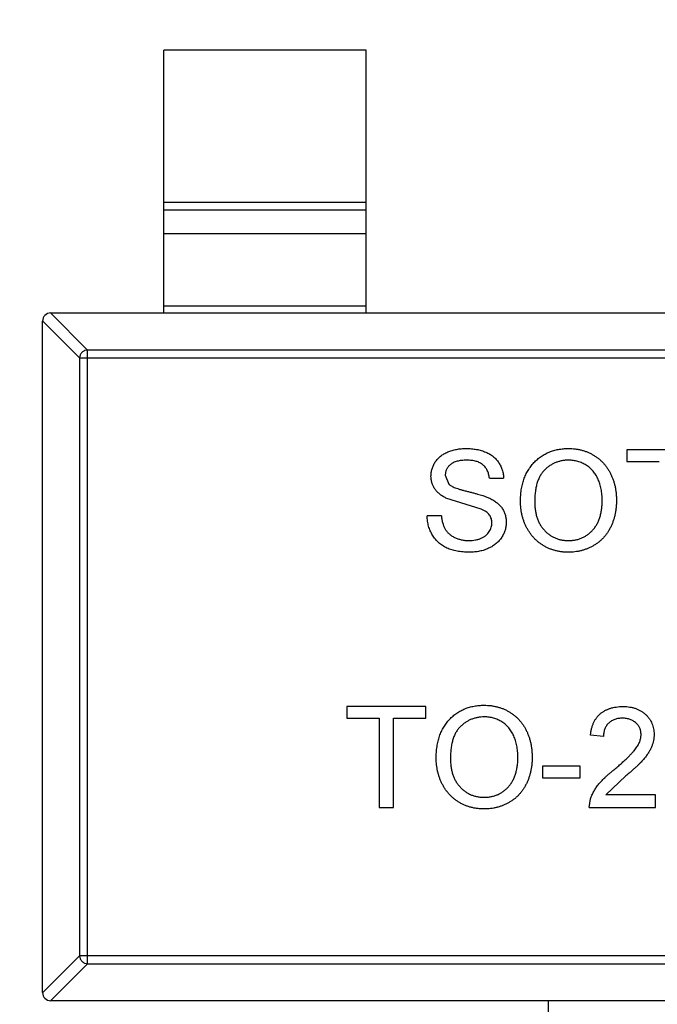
# Model space of a CAD drawing. Header units: millimetres. Extents: x -21 to 173, y -170 to -77.
# Tile 89 of 95: x 136.39 to 137.96, y -112.7 to -110.26. Entities that reach past the tile are written whole.
import ezdxf

# ---------------------------------------------------------------- set-up
doc = ezdxf.new("R2010")
doc.units = ezdxf.units.MM
doc.header["$LTSCALE"] = 1.21
doc.header["$MEASUREMENT"] = 0
doc.header["$PDMODE"] = 3
doc.header["$PDSIZE"] = 0.3125
doc.layers.get('0').update_dxf_attribs({"linetype": 'CONTINUOUS'})
doc.layers.get('DEFPOINTS').update_dxf_attribs({"linetype": 'CONTINUOUS'})
doc.layers.add('Dim', color=3, linetype='CONTINUOUS', lineweight=25)
doc.styles.get("Standard").update_dxf_attribs({"font": 'txt', "width": 0.8})
doc.dimstyles.get("Standard").update_dxf_attribs({"dimtxt": 0.15625, "dimasz": 0.1875, "dimexe": 0.125, "dimexo": 0.0625, "dimgap": 0.09, "dimtad": 0, "dimtih": 1, "dimtoh": 1, "dimzin": 4, "dimdsep": 46, "dimtxsty": 'STANDARD', "dimblk": '_FILLED', "dimblk1": '_FILLED', "dimblk2": '_FILLED', "dimcen": 0.09, "dimazin": 1, "dimtp": 0.01, "dimtm": 0.01, "dimtfac": 1, "dimtofl": 0, "dimtmove": 0, "dimatfit": 3, "dimldrblk": '_FILLED', "dimfxl": 1, "dimtolj": 1, "dimtzin": 4, "dimarcsym": 0})

# ---------------------------------------------------------------- blocks, each defined once
blk = doc.blocks.new('_FILLED')
at = {"color": 0, "linetype": 'ByBlock'}
blk.add_solid([(0, 0), (-1, 0.16667), (-1, -0.16667)], dxfattribs=at)
blk = doc.blocks.new('*D65')
at = {"layer": 'DEFPOINTS', "color": 0}
for p in [(105.5298, -92.6324), (171.1468, -92.6324), (151.3452, -159.3324)]:
    blk.add_point(p, dxfattribs=at)
at = {"layer": 'Dim', "color": 0, "lineweight": -2}
for p, q in [((105.5923, -92.6324), (171.2718, -92.6324)), ((171.1468, -95.1324), (171.1468, -122.059)), ((171.1468, -156.8324), (171.1468, -129.9057)), ((151.4077, -159.3324), (171.2718, -159.3324))]:
    blk.add_line(p, q, dxfattribs=at)
at = {"layer": 'Dim', "color": 0, "lineweight": -2, "xscale": 2.5, "yscale": 2.5, "zscale": 2.5}
for p, rotation in [((171.1468, -92.6324), 90), ((171.1468, -159.3324), 270)]:
    blk.add_blockref('_FILLED', p, dxfattribs=dict(at, rotation=rotation))
at = {"layer": 'Dim', "color": 0, "insert": (171.1468, -125.9824), "char_height": 2.5, "attachment_point": 5, "rotation": 90, "line_spacing_factor": 2.5}
blk.add_mtext('\\A1;66.70', dxfattribs=at)

msp = doc.modelspace()

# ---------------------------------------------------------------- linework, layer by layer
at = {"color": 7, "linetype": 'Continuous'}
for p, q in [((136.7445, -110.9862), (136.7445, -110.3362)), ((137.2445, -110.3362), (136.7445, -110.3362)), ((137.2445, -110.9862), (137.2445, -110.3362)), ((136.7445, -110.7124), (137.2445, -110.7124)), ((137.2445, -110.7322), (136.7445, -110.7322)), ((137.2445, -110.7902), (136.7445, -110.7902)), ((136.4642, -110.9862), (136.5556, -111.0777)), ((136.4645, -110.9862), (139.4245, -110.9862)), ((136.7445, -110.9685), (137.2445, -110.9685)), ((136.5359, -111.0974), (136.4445, -111.0059)), ((136.4445, -112.6662), (136.4445, -111.0062)), ((136.5556, -112.5948), (136.5556, -111.0777)), ((139.3333, -111.0777), (136.5556, -111.0777)), ((136.5359, -111.0974), (136.5359, -112.5751)), ((136.5359, -111.0974), (139.353, -111.0974)), ((137.8884, -111.3244), (137.8884, -111.3533)), ((138.0839, -111.3244), (137.8884, -111.3244)), ((137.8884, -111.3533), (137.9685, -111.3533)), ((137.4397, -111.3874), (137.4486, -111.4095)), ((137.5486, -111.3949), (137.5839, -111.3949)), ((137.5284, -111.4714), (137.4413, -111.4437)), ((137.4301, -111.4879), (137.3948, -111.4879)), ((137.1961, -111.959), (137.1961, -111.9879)), ((137.3916, -111.959), (137.1961, -111.959)), ((137.3916, -111.9879), (137.3916, -111.959)), ((137.1961, -111.9879), (137.2762, -111.9879)), ((137.2762, -111.9879), (137.2762, -112.209)), ((137.3115, -112.209), (137.3115, -111.9879)), ((137.3115, -111.9879), (137.3916, -111.9879)), ((137.8307, -112.0328), (137.7986, -112.0295)), ((137.6801, -112.1065), (137.6801, -112.1353)), ((137.773, -112.1065), (137.6801, -112.1065)), ((137.773, -112.1353), (137.773, -112.1065)), ((137.8863, -112.1306), (137.8366, -112.177)), ((137.6801, -112.1353), (137.773, -112.1353)), ((137.9589, -112.177), (137.8366, -112.177)), ((137.9589, -112.209), (137.9589, -112.177)), ((137.7954, -112.209), (137.7988, -112.1868)), ((137.2762, -112.209), (137.3115, -112.209)), ((137.7954, -112.209), (137.9589, -112.209)), ((136.4445, -112.6666), (136.5359, -112.5751)), ((136.5556, -112.5948), (136.4642, -112.6862)), ((139.353, -112.5751), (136.5359, -112.5751)), ((136.5556, -112.5948), (139.3333, -112.5948)), ((139.4245, -112.6862), (136.4645, -112.6862)), ((137.6945, -113.3362), (137.6945, -112.6862))]:
    msp.add_line(p, q, dxfattribs=at)
for centre, start, end in [((136.4645, -111.0062), 90, 180), ((136.4645, -112.6662), 180, 270)]:
    msp.add_arc(centre, 0.02, start, end, dxfattribs=at)
for points, knots in [([(136.5556, -111.0777), (136.553, -111.0777), (136.5479, -111.0789), (136.5415, -111.0833), (136.5371, -111.0897), (136.536, -111.0948), (136.5359, -111.0974)], [0, 0, 0, 0, 0.249032, 0.5, 0.750968, 1, 1, 1, 1]), ([(137.4044, -111.3897), (137.4045, -111.3866), (137.4048, -111.3804), (137.4069, -111.3714), (137.4102, -111.3627), (137.414, -111.3557), (137.4178, -111.3505), (137.4208, -111.3468), (137.4243, -111.3433), (137.428, -111.34), (137.4321, -111.3371), (137.4364, -111.3343), (137.4411, -111.3319), (137.4476, -111.3288), (137.4564, -111.3258), (137.4675, -111.3231), (137.4792, -111.3215), (137.4871, -111.3213), (137.4912, -111.3212)], [0, 0, 0, 0, 0.074995, 0.149165, 0.223664, 0.300412, 0.33957, 0.378921, 0.418096, 0.45823, 0.498427, 0.539708, 0.582216, 0.625824, 0.715481, 0.807384, 0.901634, 1, 1, 1, 1]), ([(137.4912, -111.3212), (137.4957, -111.3213), (137.5043, -111.3215), (137.5169, -111.3232), (137.5286, -111.326), (137.5378, -111.3292), (137.5446, -111.3324), (137.5494, -111.3349), (137.5539, -111.3378), (137.5581, -111.3409), (137.562, -111.3443), (137.5656, -111.348), (137.5689, -111.3519), (137.5728, -111.3574), (137.577, -111.3648), (137.5807, -111.3743), (137.5832, -111.3844), (137.5837, -111.3914), (137.5839, -111.3949)], [0, 0, 0, 0, 0.100475, 0.195644, 0.286083, 0.372983, 0.415026, 0.456052, 0.495939, 0.535566, 0.574087, 0.612519, 0.651081, 0.689513, 0.766237, 0.84235, 0.919974, 1, 1, 1, 1]), ([(137.6256, -111.4527), (137.6257, -111.4477), (137.6258, -111.4379), (137.6274, -111.4237), (137.63, -111.4103), (137.6337, -111.3978), (137.6383, -111.3861), (137.644, -111.3752), (137.6508, -111.3652), (137.6585, -111.356), (137.6672, -111.3479), (137.6763, -111.3407), (137.6862, -111.3347), (137.6967, -111.3297), (137.7077, -111.3259), (137.7194, -111.3232), (137.7317, -111.3215), (137.74, -111.3213), (137.7443, -111.3212)], [0, 0, 0, 0, 0.075226, 0.146575, 0.2145, 0.27953, 0.342403, 0.403496, 0.463762, 0.523864, 0.583252, 0.641302, 0.698898, 0.756295, 0.814628, 0.874325, 0.935783, 1, 1, 1, 1]), ([(137.7443, -111.3212), (137.7471, -111.3213), (137.7527, -111.3214), (137.761, -111.3221), (137.7691, -111.3234), (137.777, -111.3252), (137.7846, -111.3276), (137.7921, -111.3303), (137.7993, -111.3337), (137.8062, -111.3376), (137.8129, -111.3418), (137.8192, -111.3466), (137.8251, -111.3517), (137.8306, -111.3572), (137.8356, -111.3632), (137.8403, -111.3695), (137.8446, -111.3762), (137.8484, -111.3834), (137.8518, -111.3908), (137.8547, -111.3985), (137.8572, -111.4065), (137.8593, -111.4147), (137.8608, -111.4231), (137.862, -111.4318), (137.8626, -111.4407), (137.8627, -111.4468), (137.8628, -111.4498)], [0, 0, 0, 0, 0.043099, 0.085587, 0.126908, 0.167967, 0.20845, 0.249025, 0.289281, 0.33001, 0.370598, 0.410466, 0.450033, 0.489688, 0.529116, 0.569037, 0.609703, 0.650759, 0.692509, 0.734219, 0.776707, 0.819552, 0.863351, 0.907839, 0.953334, 1, 1, 1, 1]), ([(137.4926, -111.3501), (137.4904, -111.3501), (137.4861, -111.3501), (137.4799, -111.3507), (137.4741, -111.3515), (137.4688, -111.3527), (137.464, -111.3543), (137.4596, -111.3561), (137.4557, -111.3584), (137.4523, -111.3609), (137.4493, -111.3637), (137.4468, -111.3667), (137.4445, -111.3698), (137.4428, -111.373), (137.4413, -111.3764), (137.4404, -111.38), (137.4398, -111.3836), (137.4397, -111.3861), (137.4397, -111.3874)], [0, 0, 0, 0, 0.091511, 0.177143, 0.257108, 0.331198, 0.400592, 0.465625, 0.526973, 0.585443, 0.641399, 0.695044, 0.746782, 0.796959, 0.847545, 0.897439, 0.947649, 1, 1, 1, 1]), ([(137.5486, -111.3949), (137.5484, -111.3931), (137.548, -111.3896), (137.5469, -111.3846), (137.5454, -111.3799), (137.5436, -111.3755), (137.5414, -111.3714), (137.5389, -111.3677), (137.536, -111.3644), (137.5328, -111.3613), (137.5291, -111.3587), (137.5251, -111.3564), (137.5207, -111.3544), (137.5158, -111.3528), (137.5106, -111.3516), (137.505, -111.3507), (137.4989, -111.3502), (137.4947, -111.3501), (137.4926, -111.3501)], [0, 0, 0, 0, 0.067155, 0.131403, 0.192732, 0.251253, 0.307704, 0.362699, 0.417778, 0.472304, 0.527873, 0.58523, 0.645057, 0.707952, 0.774434, 0.84494, 0.920404, 1, 1, 1, 1]), ([(137.7445, -111.3501), (137.7417, -111.3501), (137.7362, -111.3502), (137.728, -111.3515), (137.7201, -111.3533), (137.7126, -111.3558), (137.7053, -111.3592), (137.6984, -111.3634), (137.6917, -111.3682), (137.6854, -111.3737), (137.6795, -111.3802), (137.6745, -111.3877), (137.6703, -111.3962), (137.6667, -111.4057), (137.6641, -111.4161), (137.6622, -111.4276), (137.661, -111.44), (137.6609, -111.4486), (137.6608, -111.4531)], [0, 0, 0, 0, 0.055943, 0.110382, 0.164048, 0.216759, 0.269601, 0.323009, 0.377581, 0.433449, 0.490922, 0.550625, 0.613117, 0.679861, 0.751358, 0.828261, 0.910795, 1, 1, 1, 1]), ([(137.8275, -111.4496), (137.8275, -111.4471), (137.8274, -111.4423), (137.8269, -111.4351), (137.8262, -111.4282), (137.8251, -111.4215), (137.8236, -111.4151), (137.8219, -111.4088), (137.8199, -111.4029), (137.8175, -111.3971), (137.8149, -111.3917), (137.8119, -111.3866), (137.8086, -111.3818), (137.8051, -111.3772), (137.8013, -111.3731), (137.7971, -111.3692), (137.7927, -111.3656), (137.788, -111.3624), (137.7831, -111.3595), (137.778, -111.357), (137.7728, -111.3548), (137.7674, -111.3531), (137.7619, -111.3518), (137.7563, -111.3507), (137.7504, -111.3502), (137.7465, -111.3501), (137.7445, -111.3501)], [0, 0, 0, 0, 0.050852, 0.099752, 0.147438, 0.194086, 0.239171, 0.28334, 0.326577, 0.368936, 0.410572, 0.451051, 0.490877, 0.530044, 0.568937, 0.607578, 0.64642, 0.685679, 0.724799, 0.763513, 0.802173, 0.84074, 0.879649, 0.919071, 0.959098, 1, 1, 1, 1]), ([(137.4413, -111.4437), (137.4384, -111.4421), (137.4327, -111.4391), (137.4251, -111.4336), (137.4186, -111.4275), (137.4134, -111.4208), (137.4093, -111.4136), (137.4066, -111.406), (137.4047, -111.398), (137.4045, -111.3925), (137.4044, -111.3897)], [0, 0, 0, 0, 0.144805, 0.279512, 0.406394, 0.527502, 0.645393, 0.761885, 0.878942, 1, 1, 1, 1]), ([(137.4486, -111.4095), (137.4495, -111.4102), (137.4514, -111.4118), (137.455, -111.414), (137.4594, -111.4162), (137.4647, -111.4184), (137.4709, -111.4206), (137.478, -111.4228), (137.486, -111.425), (137.4946, -111.4272), (137.5033, -111.4294), (137.5115, -111.4315), (137.5191, -111.4336), (137.526, -111.4356), (137.5322, -111.4375), (137.5377, -111.4394), (137.5426, -111.4412), (137.5456, -111.4424), (137.5469, -111.443)], [0, 0, 0, 0, 0.032743, 0.07241, 0.119611, 0.174673, 0.237345, 0.308352, 0.38763, 0.474784, 0.563332, 0.645136, 0.720203, 0.789134, 0.851497, 0.907331, 0.956969, 1, 1, 1, 1]), ([(137.5469, -111.443), (137.5487, -111.4438), (137.5523, -111.4455), (137.5573, -111.4482), (137.5619, -111.4511), (137.5662, -111.4542), (137.5701, -111.4575), (137.5737, -111.4609), (137.5769, -111.4644), (137.5797, -111.4682), (137.5822, -111.4721), (137.5844, -111.4761), (137.5862, -111.4804), (137.5877, -111.4847), (137.5889, -111.4892), (137.5897, -111.4938), (137.5902, -111.4986), (137.5903, -111.5018), (137.5903, -111.5035)], [0, 0, 0, 0, 0.074931, 0.147078, 0.216364, 0.282503, 0.346688, 0.408836, 0.469262, 0.528432, 0.587001, 0.644416, 0.702189, 0.759767, 0.81849, 0.877633, 0.93802, 1, 1, 1, 1]), ([(137.744, -111.5488), (137.747, -111.5487), (137.7528, -111.5486), (137.7614, -111.5473), (137.7695, -111.5453), (137.7773, -111.5425), (137.7846, -111.5388), (137.7915, -111.5344), (137.798, -111.529), (137.8041, -111.523), (137.8096, -111.5162), (137.8145, -111.5087), (137.8184, -111.5004), (137.8219, -111.4916), (137.8244, -111.482), (137.8262, -111.4718), (137.8273, -111.4609), (137.8274, -111.4534), (137.8275, -111.4496)], [0, 0, 0, 0, 0.061055, 0.119545, 0.176806, 0.232956, 0.288583, 0.344667, 0.401662, 0.46054, 0.520477, 0.581213, 0.643431, 0.707961, 0.775371, 0.846414, 0.921152, 1, 1, 1, 1]), ([(137.8628, -111.4498), (137.8627, -111.4529), (137.8626, -111.4591), (137.8619, -111.4681), (137.8607, -111.4769), (137.8591, -111.4855), (137.8569, -111.4938), (137.8543, -111.5019), (137.8512, -111.5097), (137.8476, -111.5173), (137.8436, -111.5245), (137.8392, -111.5313), (137.8344, -111.5376), (137.8292, -111.5435), (137.8236, -111.5489), (137.8176, -111.5539), (137.8112, -111.5584), (137.8044, -111.5624), (137.7974, -111.566), (137.7902, -111.5691), (137.7829, -111.5717), (137.7754, -111.5739), (137.7678, -111.5755), (137.76, -111.5768), (137.7521, -111.5775), (137.7468, -111.5776), (137.7442, -111.5776)], [0, 0, 0, 0, 0.04756, 0.093962, 0.139112, 0.183626, 0.227457, 0.270703, 0.313611, 0.35626, 0.398366, 0.439557, 0.480045, 0.519888, 0.559658, 0.599421, 0.639208, 0.679668, 0.72002, 0.759859, 0.79956, 0.839199, 0.878956, 0.918794, 0.959083, 1, 1, 1, 1]), ([(137.5551, -111.5052), (137.555, -111.5034), (137.5548, -111.4998), (137.5537, -111.4947), (137.5517, -111.49), (137.549, -111.4855), (137.5454, -111.4814), (137.5407, -111.4777), (137.535, -111.4743), (137.5307, -111.4724), (137.5284, -111.4714)], [0, 0, 0, 0, 0.117768, 0.230176, 0.339843, 0.450625, 0.566943, 0.696021, 0.839438, 1, 1, 1, 1]), ([(137.7442, -111.5776), (137.7413, -111.5776), (137.7356, -111.5775), (137.7272, -111.5767), (137.719, -111.5754), (137.711, -111.5735), (137.7033, -111.5711), (137.6958, -111.5682), (137.6885, -111.5648), (137.6815, -111.5608), (137.6749, -111.5564), (137.6686, -111.5516), (137.6627, -111.5464), (137.6573, -111.5408), (137.6522, -111.5348), (137.6477, -111.5284), (137.6434, -111.5217), (137.6397, -111.5146), (137.6364, -111.5073), (137.6335, -111.4998), (137.631, -111.4922), (137.6291, -111.4845), (137.6275, -111.4767), (137.6264, -111.4688), (137.6257, -111.4608), (137.6256, -111.4554), (137.6256, -111.4527)], [0, 0, 0, 0, 0.044697, 0.088534, 0.131409, 0.173814, 0.215715, 0.257247, 0.298848, 0.340604, 0.382029, 0.42297, 0.463632, 0.504048, 0.544591, 0.584964, 0.626265, 0.667979, 0.709943, 0.751382, 0.792619, 0.833948, 0.875008, 0.916446, 0.957907, 1, 1, 1, 1]), ([(137.6608, -111.4531), (137.6609, -111.4567), (137.661, -111.4638), (137.6622, -111.474), (137.664, -111.4837), (137.6665, -111.4928), (137.6699, -111.5013), (137.674, -111.5093), (137.6788, -111.5166), (137.6844, -111.5233), (137.6905, -111.5293), (137.697, -111.5345), (137.7039, -111.5389), (137.7112, -111.5425), (137.7189, -111.5453), (137.7269, -111.5473), (137.7353, -111.5486), (137.7411, -111.5487), (137.744, -111.5488)], [0, 0, 0, 0, 0.075964, 0.148125, 0.217201, 0.2833, 0.347202, 0.4093, 0.470426, 0.531588, 0.591739, 0.650258, 0.707303, 0.764208, 0.821148, 0.879119, 0.938423, 1, 1, 1, 1]), ([(137.4995, -111.5776), (137.4968, -111.5776), (137.4915, -111.5776), (137.4836, -111.577), (137.4761, -111.5763), (137.4689, -111.5751), (137.4621, -111.5736), (137.4556, -111.5718), (137.4495, -111.5697), (137.4436, -111.5673), (137.4382, -111.5644), (137.4329, -111.5613), (137.4281, -111.5579), (137.4235, -111.554), (137.4192, -111.5499), (137.4152, -111.5455), (137.4115, -111.5407), (137.4082, -111.5356), (137.4052, -111.5302), (137.4025, -111.5247), (137.4003, -111.519), (137.3985, -111.5131), (137.3969, -111.507), (137.3958, -111.5008), (137.3951, -111.4944), (137.3949, -111.4901), (137.3948, -111.4879)], [0, 0, 0, 0, 0.052493, 0.102825, 0.151397, 0.198033, 0.242876, 0.285999, 0.327849, 0.368395, 0.407852, 0.446838, 0.485166, 0.523341, 0.561602, 0.59992, 0.638496, 0.677791, 0.71729, 0.756605, 0.796068, 0.835886, 0.875714, 0.916263, 0.95776, 1, 1, 1, 1]), ([(137.4301, -111.4879), (137.4304, -111.491), (137.4312, -111.4971), (137.4333, -111.5057), (137.436, -111.5135), (137.4393, -111.5205), (137.4437, -111.5266), (137.449, -111.5321), (137.4554, -111.5369), (137.4627, -111.5412), (137.4708, -111.5445), (137.4794, -111.547), (137.4885, -111.5485), (137.4948, -111.5487), (137.498, -111.5488)], [0, 0, 0, 0, 0.093796, 0.180188, 0.260363, 0.334847, 0.407093, 0.481448, 0.559271, 0.64227, 0.728586, 0.815978, 0.906035, 1, 1, 1, 1]), ([(137.498, -111.5488), (137.5008, -111.5487), (137.5063, -111.5486), (137.5143, -111.5474), (137.5218, -111.5457), (137.5287, -111.543), (137.5349, -111.5398), (137.5404, -111.536), (137.545, -111.5316), (137.5486, -111.5267), (137.5515, -111.5215), (137.5536, -111.5161), (137.5548, -111.5107), (137.555, -111.507), (137.5551, -111.5052)], [0, 0, 0, 0, 0.105584, 0.205868, 0.300947, 0.393002, 0.480949, 0.562874, 0.641461, 0.717742, 0.791772, 0.862716, 0.931777, 1, 1, 1, 1]), ([(137.5903, -111.5035), (137.5902, -111.5067), (137.5899, -111.5132), (137.5877, -111.5228), (137.5842, -111.532), (137.5801, -111.5394), (137.5762, -111.545), (137.5729, -111.549), (137.5693, -111.5528), (137.5654, -111.5563), (137.5613, -111.5596), (137.5567, -111.5626), (137.5519, -111.5654), (137.5451, -111.5688), (137.536, -111.5724), (137.5244, -111.5754), (137.5122, -111.5773), (137.5038, -111.5775), (137.4995, -111.5776)], [0, 0, 0, 0, 0.074816, 0.148535, 0.223872, 0.301297, 0.340894, 0.38034, 0.420127, 0.45995, 0.500831, 0.541907, 0.584439, 0.62808, 0.717267, 0.80786, 0.901925, 1, 1, 1, 1]), ([(137.4172, -112.0873), (137.4173, -112.0823), (137.4175, -112.0726), (137.4191, -112.0583), (137.4216, -112.045), (137.4253, -112.0324), (137.43, -112.0207), (137.4356, -112.0098), (137.4425, -111.9998), (137.4502, -111.9906), (137.4588, -111.9825), (137.468, -111.9753), (137.4779, -111.9693), (137.4883, -111.9643), (137.4994, -111.9605), (137.5111, -111.9578), (137.5233, -111.9561), (137.5317, -111.9559), (137.536, -111.9558)], [0, 0, 0, 0, 0.075226, 0.146575, 0.2145, 0.27953, 0.342403, 0.403496, 0.463762, 0.523864, 0.583252, 0.641302, 0.698898, 0.756295, 0.814628, 0.874325, 0.935783, 1, 1, 1, 1]), ([(137.536, -111.9558), (137.5388, -111.9559), (137.5444, -111.956), (137.5527, -111.9567), (137.5608, -111.9581), (137.5686, -111.9598), (137.5763, -111.9622), (137.5837, -111.9649), (137.5909, -111.9683), (137.5979, -111.9722), (137.6046, -111.9765), (137.6109, -111.9812), (137.6168, -111.9863), (137.6223, -111.9918), (137.6273, -111.9978), (137.632, -112.0041), (137.6362, -112.0108), (137.64, -112.018), (137.6434, -112.0254), (137.6463, -112.0331), (137.6488, -112.0411), (137.6509, -112.0493), (137.6524, -112.0577), (137.6536, -112.0664), (137.6542, -112.0753), (137.6544, -112.0814), (137.6544, -112.0844)], [0, 0, 0, 0, 0.043099, 0.085587, 0.126908, 0.167967, 0.20845, 0.249025, 0.289281, 0.33001, 0.370598, 0.410466, 0.450033, 0.489688, 0.529116, 0.569037, 0.609703, 0.650759, 0.692509, 0.734219, 0.776707, 0.819552, 0.863351, 0.907839, 0.953334, 1, 1, 1, 1]), ([(137.7986, -112.0295), (137.799, -112.0268), (137.7996, -112.0213), (137.8012, -112.0135), (137.8034, -112.0061), (137.8061, -111.9993), (137.8095, -111.9929), (137.8132, -111.9871), (137.8177, -111.9818), (137.8226, -111.977), (137.8281, -111.9728), (137.834, -111.9691), (137.8404, -111.966), (137.8472, -111.9634), (137.8545, -111.9615), (137.8622, -111.9601), (137.8703, -111.9592), (137.8759, -111.9591), (137.8788, -111.959)], [0, 0, 0, 0, 0.070675, 0.137493, 0.201473, 0.262869, 0.32255, 0.380737, 0.43822, 0.495487, 0.553484, 0.611346, 0.670644, 0.731587, 0.794183, 0.859445, 0.928208, 1, 1, 1, 1]), ([(137.8788, -111.959), (137.8817, -111.9591), (137.8873, -111.9592), (137.8955, -111.9602), (137.9032, -111.9617), (137.9106, -111.9638), (137.9174, -111.9667), (137.9237, -111.9701), (137.9297, -111.9741), (137.935, -111.9788), (137.9399, -111.9839), (137.9441, -111.9893), (137.9477, -111.995), (137.9507, -112.001), (137.9529, -112.0074), (137.9545, -112.014), (137.9556, -112.0209), (137.9557, -112.0256), (137.9557, -112.028)], [0, 0, 0, 0, 0.074712, 0.145539, 0.213339, 0.278615, 0.342094, 0.40389, 0.465063, 0.526577, 0.587328, 0.64638, 0.704345, 0.761672, 0.819418, 0.878039, 0.937796, 1, 1, 1, 1]), ([(137.5362, -111.9847), (137.5334, -111.9847), (137.5278, -111.9848), (137.5197, -111.9861), (137.5118, -111.9879), (137.5042, -111.9905), (137.497, -111.9938), (137.49, -111.998), (137.4834, -112.0028), (137.477, -112.0084), (137.4711, -112.0148), (137.4661, -112.0223), (137.4619, -112.0308), (137.4584, -112.0403), (137.4557, -112.0508), (137.4539, -112.0622), (137.4527, -112.0746), (137.4526, -112.0833), (137.4525, -112.0877)], [0, 0, 0, 0, 0.055943, 0.110382, 0.164048, 0.216759, 0.269601, 0.323009, 0.377581, 0.433449, 0.490922, 0.550625, 0.613117, 0.679861, 0.751358, 0.828261, 0.910795, 1, 1, 1, 1]), ([(137.6192, -112.0842), (137.6191, -112.0817), (137.6191, -112.0769), (137.6185, -112.0697), (137.6178, -112.0628), (137.6167, -112.0561), (137.6152, -112.0497), (137.6136, -112.0434), (137.6115, -112.0375), (137.6092, -112.0318), (137.6065, -112.0263), (137.6036, -112.0212), (137.6003, -112.0164), (137.5968, -112.0118), (137.5929, -112.0077), (137.5888, -112.0038), (137.5844, -112.0002), (137.5797, -111.997), (137.5748, -111.9941), (137.5697, -111.9916), (137.5645, -111.9894), (137.5591, -111.9877), (137.5536, -111.9864), (137.5479, -111.9853), (137.5421, -111.9848), (137.5382, -111.9847), (137.5362, -111.9847)], [0, 0, 0, 0, 0.050852, 0.099752, 0.147438, 0.194086, 0.239171, 0.28334, 0.326577, 0.368936, 0.410572, 0.451051, 0.490877, 0.530044, 0.568937, 0.607578, 0.64642, 0.685679, 0.724799, 0.763513, 0.802173, 0.84074, 0.879649, 0.919071, 0.959098, 1, 1, 1, 1]), ([(137.8781, -111.9879), (137.8763, -111.9879), (137.8729, -111.988), (137.868, -111.9886), (137.8632, -111.9894), (137.8588, -111.9908), (137.8546, -111.9924), (137.8507, -111.9945), (137.847, -111.9969), (137.8437, -111.9997), (137.8407, -112.0029), (137.838, -112.0063), (137.8358, -112.01), (137.834, -112.014), (137.8325, -112.0183), (137.8315, -112.0228), (137.8309, -112.0277), (137.8308, -112.031), (137.8307, -112.0328)], [0, 0, 0, 0, 0.070696, 0.138358, 0.20337, 0.2657, 0.327256, 0.386512, 0.445858, 0.505173, 0.56378, 0.622343, 0.680824, 0.739795, 0.800801, 0.864239, 0.930631, 1, 1, 1, 1]), ([(137.9236, -112.0283), (137.9236, -112.0269), (137.9235, -112.0242), (137.9229, -112.0202), (137.922, -112.0163), (137.9205, -112.0126), (137.9188, -112.009), (137.9166, -112.0057), (137.914, -112.0025), (137.9111, -111.9996), (137.9078, -111.9968), (137.9042, -111.9945), (137.9005, -111.9924), (137.8965, -111.9907), (137.8922, -111.9895), (137.8877, -111.9886), (137.883, -111.988), (137.8797, -111.9879), (137.8781, -111.9879)], [0, 0, 0, 0, 0.061762, 0.121174, 0.179421, 0.236843, 0.294322, 0.353191, 0.412721, 0.474522, 0.537057, 0.599591, 0.662367, 0.725246, 0.790316, 0.857724, 0.927232, 1, 1, 1, 1]), ([(137.8564, -112.1155), (137.8597, -112.1128), (137.8659, -112.1076), (137.8746, -112.0999), (137.8826, -112.0927), (137.8897, -112.0859), (137.896, -112.0797), (137.9014, -112.0739), (137.9061, -112.0687), (137.91, -112.0638), (137.9133, -112.0592), (137.916, -112.0546), (137.9184, -112.0502), (137.9203, -112.0457), (137.9218, -112.0413), (137.9228, -112.037), (137.9235, -112.0326), (137.9236, -112.0298), (137.9236, -112.0283)], [0, 0, 0, 0, 0.11141, 0.214526, 0.309417, 0.396087, 0.474284, 0.544374, 0.60642, 0.660582, 0.709794, 0.756451, 0.800767, 0.843168, 0.884295, 0.923885, 0.962359, 1, 1, 1, 1]), ([(137.9557, -112.028), (137.9556, -112.0305), (137.9555, -112.0355), (137.9544, -112.0429), (137.9526, -112.0502), (137.9501, -112.0575), (137.9468, -112.0649), (137.9426, -112.0724), (137.9373, -112.0801), (137.9323, -112.0866), (137.9276, -112.0921), (137.9235, -112.0966), (137.9187, -112.1014), (137.9134, -112.1066), (137.9075, -112.1121), (137.901, -112.118), (137.8938, -112.1242), (137.8889, -112.1284), (137.8863, -112.1306)], [0, 0, 0, 0, 0.057945, 0.116018, 0.174826, 0.234683, 0.296827, 0.364061, 0.436192, 0.51426, 0.556976, 0.604856, 0.657675, 0.715751, 0.77884, 0.847501, 0.921228, 1, 1, 1, 1]), ([(137.5357, -112.1834), (137.5387, -112.1833), (137.5445, -112.1832), (137.553, -112.182), (137.5612, -112.1799), (137.5689, -112.1771), (137.5762, -112.1734), (137.5832, -112.169), (137.5897, -112.1636), (137.5958, -112.1576), (137.6013, -112.1508), (137.6061, -112.1433), (137.6101, -112.1351), (137.6135, -112.1262), (137.616, -112.1166), (137.6179, -112.1064), (137.619, -112.0955), (137.6191, -112.088), (137.6192, -112.0842)], [0, 0, 0, 0, 0.061055, 0.119545, 0.176806, 0.232956, 0.288583, 0.344667, 0.401662, 0.46054, 0.520477, 0.581213, 0.643431, 0.707961, 0.775371, 0.846414, 0.921152, 1, 1, 1, 1]), ([(137.6544, -112.0844), (137.6544, -112.0875), (137.6543, -112.0937), (137.6536, -112.1027), (137.6523, -112.1116), (137.6507, -112.1201), (137.6485, -112.1284), (137.646, -112.1365), (137.6428, -112.1443), (137.6393, -112.1519), (137.6353, -112.1591), (137.6309, -112.1659), (137.6261, -112.1722), (137.6209, -112.1781), (137.6153, -112.1835), (137.6093, -112.1885), (137.6029, -112.193), (137.5961, -112.197), (137.589, -112.2006), (137.5818, -112.2037), (137.5745, -112.2064), (137.567, -112.2085), (137.5594, -112.2102), (137.5517, -112.2114), (137.5438, -112.2121), (137.5385, -112.2122), (137.5358, -112.2122)], [0, 0, 0, 0, 0.04756, 0.093962, 0.139112, 0.183626, 0.227457, 0.270703, 0.313611, 0.35626, 0.398366, 0.439557, 0.480045, 0.519888, 0.559658, 0.599421, 0.639208, 0.679668, 0.72002, 0.759859, 0.79956, 0.839199, 0.878956, 0.918794, 0.959083, 1, 1, 1, 1]), ([(137.5358, -112.2122), (137.533, -112.2122), (137.5273, -112.2121), (137.5189, -112.2113), (137.5106, -112.21), (137.5027, -112.2081), (137.495, -112.2057), (137.4875, -112.2028), (137.4802, -112.1994), (137.4732, -112.1955), (137.4665, -112.1911), (137.4603, -112.1862), (137.4544, -112.181), (137.449, -112.1754), (137.4439, -112.1695), (137.4393, -112.1631), (137.4351, -112.1563), (137.4314, -112.1492), (137.428, -112.1419), (137.4252, -112.1344), (137.4227, -112.1268), (137.4207, -112.1191), (137.4192, -112.1113), (137.4181, -112.1034), (137.4173, -112.0954), (137.4173, -112.09), (137.4172, -112.0873)], [0, 0, 0, 0, 0.044697, 0.088534, 0.131409, 0.173814, 0.215715, 0.257247, 0.298848, 0.340604, 0.382029, 0.42297, 0.463632, 0.504048, 0.544591, 0.584964, 0.626265, 0.667979, 0.709943, 0.751382, 0.792619, 0.833948, 0.875008, 0.916446, 0.957907, 1, 1, 1, 1]), ([(137.4525, -112.0877), (137.4525, -112.0914), (137.4527, -112.0984), (137.4539, -112.1086), (137.4557, -112.1183), (137.4582, -112.1275), (137.4616, -112.1359), (137.4656, -112.1439), (137.4705, -112.1512), (137.476, -112.1579), (137.4821, -112.1639), (137.4887, -112.1691), (137.4956, -112.1735), (137.5029, -112.1771), (137.5105, -112.1799), (137.5186, -112.1819), (137.527, -112.1832), (137.5328, -112.1833), (137.5357, -112.1834)], [0, 0, 0, 0, 0.075964, 0.148125, 0.217201, 0.2833, 0.347202, 0.4093, 0.470426, 0.531588, 0.591739, 0.650258, 0.707303, 0.764208, 0.821148, 0.879119, 0.938423, 1, 1, 1, 1]), ([(137.7988, -112.1868), (137.7999, -112.1839), (137.802, -112.1779), (137.8064, -112.1693), (137.8115, -112.1607), (137.8166, -112.1538), (137.8211, -112.1482), (137.825, -112.1439), (137.8293, -112.1394), (137.8339, -112.1349), (137.839, -112.1302), (137.8444, -112.1253), (137.8503, -112.1204), (137.8543, -112.1172), (137.8564, -112.1155)], [0, 0, 0, 0, 0.100388, 0.204407, 0.310686, 0.422157, 0.480685, 0.543238, 0.6095, 0.679555, 0.753841, 0.831641, 0.913813, 1, 1, 1, 1]), ([(136.5359, -112.5751), (136.536, -112.5777), (136.5371, -112.5828), (136.5415, -112.5892), (136.5479, -112.5936), (136.553, -112.5948), (136.5556, -112.5948)], [0, 0, 0, 0, 0.249032, 0.5, 0.750968, 1, 1, 1, 1])]:
    msp.add_open_spline(points, degree=3, knots=knots, dxfattribs=at)

# ---------------------------------------------------------------- dimensions: what is measured, and where the dimension line sits
at = {"layer": 'Dim'}
dim = msp.add_linear_dim(base=(171.1468, -92.6324), p1=(151.3452, -159.3324), p2=(105.5298, -92.6324), angle=90, dimstyle='STANDARD', override={"dimtxt": 2.5, "dimasz": 2.5, "dimtih": 0, "dimtoh": 0, "dimzin": 0, "dimcen": 0.198, "dimadec": 0, "dimazin": 0, "dimtp": 0, "dimtm": 0, "dimtdec": 4, "dimtzin": 0}, dxfattribs=at)
dim.commit()
dim.dimension.update_dxf_attribs({"geometry": '*D65', "text_midpoint": (171.1468, -125.9824)})

doc.saveas('drawing.dxf')
